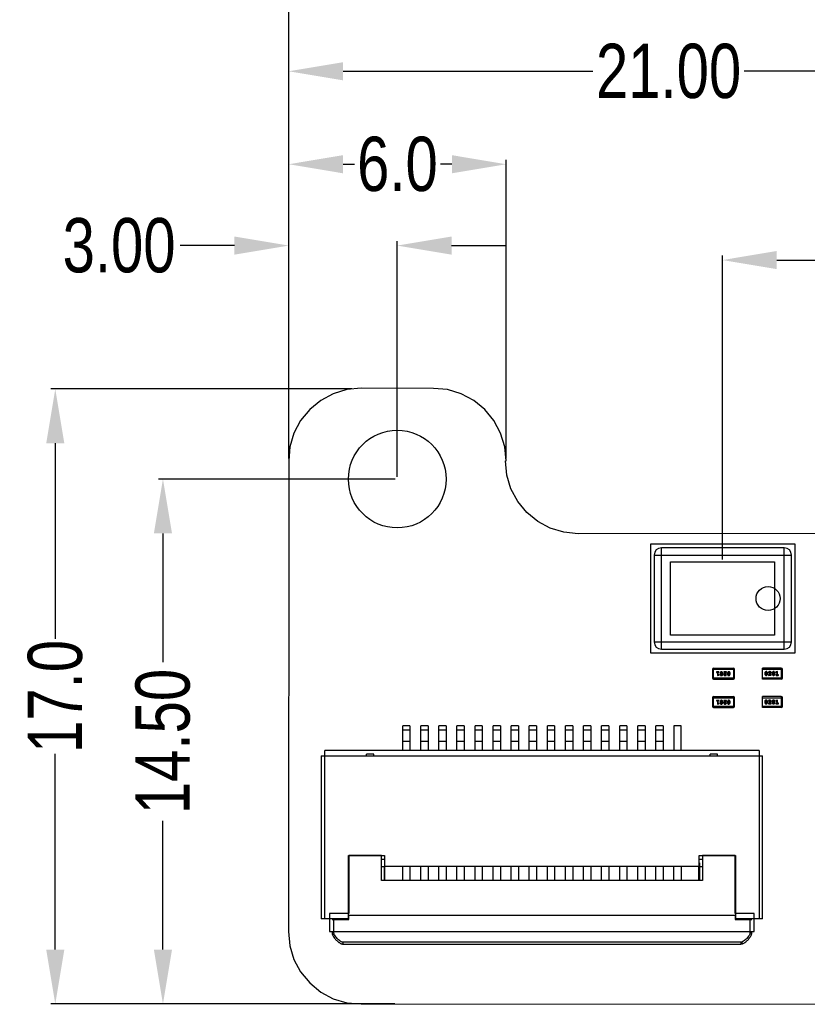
# Model space of a CAD drawing. Header units: inches. Extents: x -18 to 94, y -6 to 41.
# Tile 1 of 21: x -18 to 3, y -6 to 21. Entities that reach past the tile are written whole.
import ezdxf

# ---------------------------------------------------------------- set-up
doc = ezdxf.new("R2010")
doc.units = ezdxf.units.IN
doc.header["$LTSCALE"] = 1.21
doc.header["$MEASUREMENT"] = 0
doc.header["$PDMODE"] = 3
doc.header["$PDSIZE"] = 0.3125
doc.layers.get('0').update_dxf_attribs({"linetype": 'CONTINUOUS'})
doc.layers.get('Defpoints').update_dxf_attribs({"linetype": 'CONTINUOUS'})
doc.layers.add('DIM', color=3, linetype='CONTINUOUS')
doc.styles.get("Standard").update_dxf_attribs({"font": 'txt', "width": 0.8})
doc.dimstyles.get("Standard").update_dxf_attribs({"dimtxt": 0.15625, "dimasz": 0.1875, "dimexe": 0.125, "dimexo": 0.0625, "dimgap": 0.09, "dimtad": 0, "dimtih": 1, "dimtoh": 1, "dimzin": 4, "dimdsep": 46, "dimtxsty": 'STANDARD', "dimblk": '_FILLED', "dimblk1": '_FILLED', "dimblk2": '_FILLED', "dimcen": 0.09, "dimazin": 1, "dimtp": 0.01, "dimtm": 0.01, "dimtfac": 1, "dimtofl": 0, "dimtmove": 0, "dimatfit": 3, "dimldrblk": '_FILLED', "dimfxl": 1, "dimtolj": 1, "dimtzin": 4, "dimarcsym": 0})

# ---------------------------------------------------------------- blocks, each defined once
blk = doc.blocks.new('_FILLED')
at = {"color": 0, "linetype": 'ByBlock'}
blk.add_solid([(0, 0), (-1, 0.167), (-1, -0.167)], dxfattribs=at)
blk = doc.blocks.new('*D1')
at = {"layer": 'Defpoints', "color": 0}
for p in [(-7.98, 8.026), (-14.458, -6.474), (-7.981, -6.474)]:
    blk.add_point(p, dxfattribs=at)
at = {"layer": 'DIM', "color": 0, "lineweight": -2}
for p, q in [((-8.042, 8.026), (-14.583, 8.026)), ((-14.458, 6.526), (-14.458, 2.966)), ((-14.458, -4.974), (-14.458, -1.414)), ((-8.044, -6.474), (-14.583, -6.474))]:
    blk.add_line(p, q, dxfattribs=at)
at = {"layer": 'DIM', "color": 0, "lineweight": -2, "xscale": 1.5, "yscale": 1.5, "zscale": 1.5}
for p, rotation in [((-14.458, 8.026), 90), ((-14.458, -6.474), 270)]:
    blk.add_blockref('_FILLED', p, dxfattribs=dict(at, rotation=rotation))
at = {"layer": 'DIM', "color": 0, "insert": (-14.458, 0.776), "char_height": 1.5, "attachment_point": 5, "rotation": 90}
blk.add_mtext('\\A1;14.50', dxfattribs=at)
blk = doc.blocks.new('*D2')
at = {"layer": 'Defpoints', "color": 0}
for p in [(-9.176, 10.516), (-17.434, -6.474), (-8.98, -6.474)]:
    blk.add_point(p, dxfattribs=at)
at = {"layer": 'DIM', "color": 0, "lineweight": -2}
for p, q in [((-9.238, 10.516), (-17.559, 10.516)), ((-17.434, 9.016), (-17.434, 3.611)), ((-17.434, -4.974), (-17.434, 0.431)), ((-9.042, -6.474), (-17.559, -6.474))]:
    blk.add_line(p, q, dxfattribs=at)
at = {"layer": 'DIM', "color": 0, "lineweight": -2, "xscale": 1.5, "yscale": 1.5, "zscale": 1.5}
for p, rotation in [((-17.434, 10.516), 90), ((-17.434, -6.474), 270)]:
    blk.add_blockref('_FILLED', p, dxfattribs=dict(at, rotation=rotation))
at = {"layer": 'DIM', "color": 0, "insert": (-17.434, 2.021), "char_height": 1.5, "attachment_point": 5, "rotation": 90}
blk.add_mtext('\\A1;17.0', dxfattribs=at)
blk = doc.blocks.new('*D3')
at = {"layer": 'Defpoints', "color": 0}
for p in [(-10.98, 14.475), (-10.98, 8.526), (-7.98, 8.026)]:
    blk.add_point(p, dxfattribs=at)
at = {"layer": 'DIM', "color": 0, "lineweight": -2}
for p, q in [((-12.48, 14.475), (-13.98, 14.475)), ((-10.98, 8.589), (-10.98, 14.6)), ((-7.98, 8.089), (-7.98, 14.6)), ((-6.48, 14.475), (-4.98, 14.475))]:
    blk.add_line(p, q, dxfattribs=at)
at = {"layer": 'DIM', "color": 0, "lineweight": -2, "xscale": 1.5, "yscale": 1.5, "zscale": 1.5}
blk.add_blockref('_FILLED', (-10.98, 14.475), dxfattribs=at)
at = {"layer": 'DIM', "color": 0, "lineweight": -2, "xscale": 1.5, "yscale": 1.5, "zscale": 1.5, "rotation": 180}
blk.add_blockref('_FILLED', (-7.98, 14.475), dxfattribs=at)
at = {"layer": 'DIM', "color": 0, "insert": (-15.67, 14.475), "char_height": 1.5, "attachment_point": 5}
blk.add_mtext('\\A1;3.00', dxfattribs=at)
blk = doc.blocks.new('*D4')
at = {"layer": 'Defpoints', "color": 0}
for p in [(-10.98, 16.722), (-10.98, 8.526), (-4.97, 8.526)]:
    blk.add_point(p, dxfattribs=at)
at = {"layer": 'DIM', "color": 0, "lineweight": -2}
for p, q in [((-10.98, 8.589), (-10.98, 16.847)), ((-9.48, 16.722), (-9.165, 16.722)), ((-6.47, 16.722), (-6.785, 16.722)), ((-4.97, 8.589), (-4.97, 16.847))]:
    blk.add_line(p, q, dxfattribs=at)
at = {"layer": 'DIM', "color": 0, "lineweight": -2, "xscale": 1.5, "yscale": 1.5, "zscale": 1.5, "rotation": 180}
blk.add_blockref('_FILLED', (-10.98, 16.722), dxfattribs=at)
at = {"layer": 'DIM', "color": 0, "lineweight": -2, "xscale": 1.5, "yscale": 1.5, "zscale": 1.5}
blk.add_blockref('_FILLED', (-4.97, 16.722), dxfattribs=at)
at = {"layer": 'DIM', "color": 0, "insert": (-7.975, 16.722), "char_height": 1.5, "attachment_point": 5}
blk.add_mtext('\\A1;6.0', dxfattribs=at)
blk = doc.blocks.new('*D5')
at = {"layer": 'Defpoints', "color": 0}
for p in [(-10.98, 19.29), (-10.98, 8.526), (10.02, 8.326)]:
    blk.add_point(p, dxfattribs=at)
at = {"layer": 'DIM', "color": 0, "lineweight": -2}
for p, q in [((-10.98, 8.589), (-10.98, 19.415)), ((10.02, 8.389), (10.02, 19.415)), ((-9.48, 19.29), (-2.57, 19.29)), ((8.52, 19.29), (1.61, 19.29))]:
    blk.add_line(p, q, dxfattribs=at)
at = {"layer": 'DIM', "color": 0, "lineweight": -2, "xscale": 1.5, "yscale": 1.5, "zscale": 1.5, "rotation": 180}
blk.add_blockref('_FILLED', (-10.98, 19.29), dxfattribs=at)
at = {"layer": 'DIM', "color": 0, "lineweight": -2, "xscale": 1.5, "yscale": 1.5, "zscale": 1.5}
blk.add_blockref('_FILLED', (10.02, 19.29), dxfattribs=at)
at = {"layer": 'DIM', "color": 0, "insert": (-0.48, 19.29), "char_height": 1.5, "attachment_point": 5}
blk.add_mtext('\\A1;21.00', dxfattribs=at)
blk = doc.blocks.new('*D7')
at = {"layer": 'Defpoints', "color": 0}
for p in [(10.02, 14.075), (10.02, 8.326), (1.01, 5.741)]:
    blk.add_point(p, dxfattribs=at)
at = {"layer": 'DIM', "color": 0, "lineweight": -2}
for p, q in [((1.01, 5.803), (1.01, 14.2)), ((10.02, 8.389), (10.02, 14.2)), ((2.51, 14.075), (3.925, 14.075)), ((8.52, 14.075), (7.105, 14.075))]:
    blk.add_line(p, q, dxfattribs=at)
at = {"layer": 'DIM', "color": 0, "lineweight": -2, "xscale": 1.5, "yscale": 1.5, "zscale": 1.5, "rotation": 180}
blk.add_blockref('_FILLED', (1.01, 14.075), dxfattribs=at)
at = {"layer": 'DIM', "color": 0, "lineweight": -2, "xscale": 1.5, "yscale": 1.5, "zscale": 1.5}
blk.add_blockref('_FILLED', (10.02, 14.075), dxfattribs=at)
at = {"layer": 'DIM', "color": 0, "insert": (5.515, 14.075), "char_height": 1.5, "attachment_point": 5}
blk.add_mtext('\\A1;9.01', dxfattribs=at)
blk = doc.blocks.new('*D13')
at = {"layer": 'Defpoints', "color": 0}
for p in [(83.03, 22.624), (-10.98, 8.526), (83.03, 8.456)]:
    blk.add_point(p, dxfattribs=at)
at = {"layer": 'DIM', "color": 0, "lineweight": -2}
for p, q in [((-10.98, 8.589), (-10.98, 22.749)), ((-9.48, 22.624), (34.235, 22.624)), ((81.53, 22.624), (37.815, 22.624)), ((83.03, 8.519), (83.03, 22.749))]:
    blk.add_line(p, q, dxfattribs=at)
at = {"layer": 'DIM', "color": 0, "lineweight": -2, "xscale": 1.5, "yscale": 1.5, "zscale": 1.5, "rotation": 180}
blk.add_blockref('_FILLED', (-10.98, 22.624), dxfattribs=at)
at = {"layer": 'DIM', "color": 0, "lineweight": -2, "xscale": 1.5, "yscale": 1.5, "zscale": 1.5}
blk.add_blockref('_FILLED', (83.03, 22.624), dxfattribs=at)
at = {"layer": 'DIM', "color": 0, "insert": (36.025, 22.624), "char_height": 1.5, "attachment_point": 5}
blk.add_mtext('\\A1;94.0', dxfattribs=at)

msp = doc.modelspace()

# ---------------------------------------------------------------- linework, layer by layer
at = {"color": 7, "linetype": 'Continuous'}
for p, q in [((-9.749, 10.383), (-10.096, 10.197)), ((-9.372, 10.497), (-9.749, 10.383)), ((-8.98, 10.536), (-9.372, 10.497)), ((-6.98, 10.526), (-8.98, 10.536)), ((-6.588, 10.497), (-6.98, 10.526)), ((-6.211, 10.383), (-6.588, 10.497)), ((-5.863, 10.197), (-6.211, 10.383)), ((-10.096, 10.197), (-10.401, 9.947)), ((-5.559, 9.947), (-5.863, 10.197)), ((-10.401, 9.947), (-10.651, 9.643)), ((-5.309, 9.643), (-5.559, 9.947)), ((-10.651, 9.643), (-10.837, 9.295)), ((-5.123, 9.295), (-5.309, 9.643)), ((-10.837, 9.295), (-10.951, 8.918)), ((-5.009, 8.918), (-5.123, 9.295)), ((-10.951, 8.918), (-10.98, 8.526)), ((-4.97, 8.526), (-5.009, 8.918)), ((-10.98, 8.526), (-10.99, -4.474)), ((-4.951, 8.134), (-4.99, 8.526)), ((-4.99, 8.526), (-4.97, 8.526)), ((-4.837, 7.757), (-4.951, 8.134)), ((-4.651, 7.409), (-4.837, 7.757)), ((-4.401, 7.105), (-4.651, 7.409)), ((-4.096, 6.855), (-4.401, 7.105)), ((-3.749, 6.669), (-4.096, 6.855)), ((-3.372, 6.555), (-3.749, 6.669)), ((-2.98, 6.516), (-3.372, 6.555)), ((5.55, 6.519), (-2.98, 6.516)), ((-0.98, 6.226), (-0.98, 3.226)), ((3.02, 6.226), (-0.98, 6.226)), ((-0.68, 3.326), (-0.68, 6.126)), ((2.72, 6.126), (-0.68, 6.126)), ((2.72, 3.326), (2.72, 6.126)), ((3.02, 3.226), (3.02, 6.226)), ((-0.88, 5.926), (-0.88, 3.526)), ((-0.88, 5.926), (2.92, 5.926)), ((-0.43, 3.711), (-0.43, 5.741)), ((-0.43, 5.741), (2.45, 5.741)), ((2.45, 5.741), (2.45, 3.711)), ((2.92, 3.526), (2.92, 5.926)), ((2.45, 3.711), (-0.43, 3.711)), ((-0.88, 3.526), (2.92, 3.526)), ((-0.68, 3.326), (2.72, 3.326)), ((-0.98, 3.226), (3.02, 3.226)), ((0.736, 2.773), (0.736, 2.53)), ((0.736, 2.773), (1.345, 2.773)), ((0.766, 2.499), (0.766, 2.804)), ((0.766, 2.804), (1.315, 2.804)), ((1.315, 2.804), (1.315, 2.499)), ((1.345, 2.53), (1.345, 2.773)), ((2.118, 2.499), (2.118, 2.804)), ((2.636, 2.804), (2.118, 2.804)), ((2.118, 2.774), (2.666, 2.774)), ((2.636, 2.804), (2.636, 2.499)), ((2.666, 2.53), (2.666, 2.774)), ((1.345, 2.53), (0.736, 2.53)), ((0.766, 2.499), (1.315, 2.499)), ((0.904, 2.7), (0.852, 2.7)), ((0.852, 2.683), (0.869, 2.683)), ((0.869, 2.683), (0.869, 2.595)), ((0.869, 2.595), (0.906, 2.605)), ((0.886, 2.618), (0.886, 2.683)), ((0.886, 2.683), (0.904, 2.683)), ((0.906, 2.623), (0.886, 2.618)), ((0.943, 2.657), (0.943, 2.639)), ((0.968, 2.679), (0.96, 2.657)), ((0.96, 2.657), (0.96, 2.64)), ((0.96, 2.64), (0.968, 2.617)), ((0.98, 2.685), (0.968, 2.679)), ((0.968, 2.617), (0.98, 2.612)), ((0.992, 2.679), (0.98, 2.685)), ((0.98, 2.612), (0.992, 2.618)), ((1, 2.657), (0.992, 2.679)), ((0.992, 2.618), (1, 2.64)), ((1, 2.64), (1, 2.657)), ((1.017, 2.639), (1.017, 2.657)), ((1.124, 2.7), (1.047, 2.696)), ((1.058, 2.681), (1.097, 2.683)), ((1.097, 2.683), (1.064, 2.656)), ((1.064, 2.627), (1.069, 2.635)), ((1.069, 2.636), (1.124, 2.681)), ((1.124, 2.681), (1.124, 2.7)), ((1.147, 2.657), (1.147, 2.639)), ((1.172, 2.679), (1.165, 2.657)), ((1.165, 2.657), (1.165, 2.64)), ((1.165, 2.64), (1.172, 2.617)), ((1.184, 2.685), (1.172, 2.679)), ((1.172, 2.617), (1.184, 2.612)), ((1.196, 2.679), (1.184, 2.685)), ((1.184, 2.612), (1.197, 2.618)), ((1.185, 2.595), (1.202, 2.599)), ((1.204, 2.657), (1.196, 2.679)), ((1.197, 2.618), (1.204, 2.64)), ((1.204, 2.64), (1.204, 2.657)), ((1.221, 2.639), (1.221, 2.657)), ((2.666, 2.53), (2.118, 2.53)), ((2.636, 2.499), (2.118, 2.499)), ((2.18, 2.664), (2.18, 2.646)), ((2.205, 2.685), (2.198, 2.663)), ((2.198, 2.663), (2.198, 2.646)), ((2.198, 2.646), (2.205, 2.624)), ((2.217, 2.708), (2.2, 2.704)), ((2.217, 2.691), (2.205, 2.685)), ((2.205, 2.624), (2.218, 2.619)), ((2.23, 2.686), (2.217, 2.691)), ((2.218, 2.619), (2.23, 2.625)), ((2.237, 2.663), (2.23, 2.686)), ((2.23, 2.625), (2.237, 2.646)), ((2.237, 2.646), (2.237, 2.663)), ((2.254, 2.646), (2.254, 2.664)), ((2.333, 2.667), (2.278, 2.622)), ((2.278, 2.622), (2.278, 2.603)), ((2.278, 2.603), (2.355, 2.607)), ((2.305, 2.62), (2.338, 2.647)), ((2.344, 2.622), (2.305, 2.62)), ((2.338, 2.677), (2.333, 2.668)), ((2.385, 2.664), (2.385, 2.646)), ((2.41, 2.685), (2.402, 2.663)), ((2.402, 2.663), (2.402, 2.646)), ((2.402, 2.646), (2.41, 2.624)), ((2.422, 2.691), (2.41, 2.685)), ((2.41, 2.624), (2.422, 2.619)), ((2.434, 2.686), (2.422, 2.691)), ((2.422, 2.619), (2.434, 2.625)), ((2.442, 2.663), (2.434, 2.686)), ((2.434, 2.625), (2.442, 2.646)), ((2.442, 2.646), (2.442, 2.663)), ((2.459, 2.646), (2.459, 2.664)), ((2.533, 2.708), (2.496, 2.698)), ((2.496, 2.68), (2.516, 2.685)), ((2.516, 2.62), (2.498, 2.62)), ((2.498, 2.603), (2.55, 2.603)), ((2.516, 2.685), (2.516, 2.62)), ((2.533, 2.62), (2.533, 2.708)), ((2.55, 2.62), (2.533, 2.62)), ((0.736, 1.986), (0.736, 1.742)), ((0.736, 1.986), (1.345, 1.986)), ((0.766, 1.712), (0.766, 2.017)), ((0.766, 2.017), (1.315, 2.017)), ((0.904, 1.913), (0.852, 1.913)), ((1.124, 1.913), (1.047, 1.909)), ((1.124, 1.894), (1.124, 1.913)), ((1.315, 2.017), (1.315, 1.712)), ((1.345, 1.742), (1.345, 1.986)), ((2.118, 1.712), (2.118, 2.017)), ((2.636, 2.017), (2.118, 2.017)), ((2.118, 1.986), (2.666, 1.986)), ((2.217, 1.921), (2.2, 1.917)), ((2.533, 1.921), (2.496, 1.911)), ((2.533, 1.833), (2.533, 1.921)), ((2.636, 2.017), (2.636, 1.712)), ((2.666, 1.742), (2.666, 1.986)), ((1.345, 1.742), (0.736, 1.742)), ((0.766, 1.712), (1.315, 1.712)), ((0.852, 1.896), (0.869, 1.896)), ((0.869, 1.896), (0.869, 1.807)), ((0.869, 1.807), (0.906, 1.817)), ((0.886, 1.831), (0.886, 1.896)), ((0.886, 1.896), (0.904, 1.896)), ((0.906, 1.836), (0.886, 1.831)), ((0.943, 1.87), (0.943, 1.852)), ((0.968, 1.891), (0.96, 1.87)), ((0.96, 1.87), (0.96, 1.852)), ((0.96, 1.852), (0.968, 1.83)), ((0.98, 1.897), (0.968, 1.891)), ((0.968, 1.83), (0.98, 1.825)), ((0.992, 1.892), (0.98, 1.897)), ((0.98, 1.825), (0.992, 1.831)), ((1, 1.87), (0.992, 1.892)), ((0.992, 1.831), (1, 1.852)), ((1, 1.852), (1, 1.87)), ((1.017, 1.852), (1.017, 1.87)), ((1.058, 1.894), (1.097, 1.896)), ((1.097, 1.896), (1.064, 1.869)), ((1.064, 1.839), (1.069, 1.848)), ((1.069, 1.849), (1.124, 1.894)), ((1.147, 1.87), (1.147, 1.852)), ((1.172, 1.891), (1.165, 1.87)), ((1.165, 1.87), (1.165, 1.852)), ((1.165, 1.852), (1.172, 1.83)), ((1.184, 1.897), (1.172, 1.891)), ((1.172, 1.83), (1.184, 1.825)), ((1.196, 1.892), (1.184, 1.897)), ((1.184, 1.825), (1.197, 1.831)), ((1.185, 1.807), (1.202, 1.812)), ((1.204, 1.87), (1.196, 1.892)), ((1.197, 1.831), (1.204, 1.852)), ((1.204, 1.852), (1.204, 1.87)), ((1.221, 1.852), (1.221, 1.87)), ((2.666, 1.742), (2.118, 1.742)), ((2.636, 1.712), (2.118, 1.712)), ((2.18, 1.876), (2.18, 1.859)), ((2.205, 1.898), (2.198, 1.876)), ((2.198, 1.876), (2.198, 1.859)), ((2.198, 1.859), (2.205, 1.837)), ((2.217, 1.904), (2.205, 1.898)), ((2.205, 1.837), (2.218, 1.831)), ((2.23, 1.898), (2.217, 1.904)), ((2.218, 1.831), (2.23, 1.837)), ((2.237, 1.876), (2.23, 1.898)), ((2.23, 1.837), (2.237, 1.859)), ((2.237, 1.859), (2.237, 1.876)), ((2.254, 1.859), (2.254, 1.876)), ((2.333, 1.879), (2.278, 1.834)), ((2.278, 1.834), (2.278, 1.816)), ((2.278, 1.816), (2.355, 1.82)), ((2.305, 1.833), (2.338, 1.86)), ((2.344, 1.834), (2.305, 1.833)), ((2.338, 1.889), (2.333, 1.881)), ((2.385, 1.876), (2.385, 1.859)), ((2.41, 1.898), (2.402, 1.876)), ((2.402, 1.876), (2.402, 1.859)), ((2.402, 1.859), (2.41, 1.837)), ((2.422, 1.904), (2.41, 1.898)), ((2.41, 1.837), (2.422, 1.831)), ((2.434, 1.898), (2.422, 1.904)), ((2.422, 1.831), (2.434, 1.837)), ((2.442, 1.876), (2.434, 1.898)), ((2.434, 1.837), (2.442, 1.859)), ((2.442, 1.859), (2.442, 1.876)), ((2.459, 1.859), (2.459, 1.876)), ((2.496, 1.892), (2.516, 1.898)), ((2.516, 1.833), (2.498, 1.833)), ((2.498, 1.816), (2.55, 1.816)), ((2.516, 1.898), (2.516, 1.833)), ((2.55, 1.833), (2.533, 1.833)), ((-7.83, 0.526), (-7.83, 1.212)), ((-7.63, 1.212), (-7.83, 1.212)), ((-7.83, 1.097), (-7.63, 1.097)), ((-7.63, 1.212), (-7.63, 0.526)), ((-7.33, 0.526), (-7.33, 1.212)), ((-7.13, 1.212), (-7.33, 1.212)), ((-7.33, 1.097), (-7.13, 1.097)), ((-7.13, 1.212), (-7.13, 0.526)), ((-6.83, 0.526), (-6.83, 1.212)), ((-6.63, 1.212), (-6.83, 1.212)), ((-6.83, 1.097), (-6.63, 1.097)), ((-6.63, 1.212), (-6.63, 0.526)), ((-6.33, 0.526), (-6.33, 1.212)), ((-6.13, 1.212), (-6.33, 1.212)), ((-6.33, 1.097), (-6.13, 1.097)), ((-6.13, 1.212), (-6.13, 0.526)), ((-5.83, 0.526), (-5.83, 1.212)), ((-5.63, 1.212), (-5.83, 1.212)), ((-5.83, 1.097), (-5.63, 1.097)), ((-5.63, 1.212), (-5.63, 0.526)), ((-5.33, 0.526), (-5.33, 1.212)), ((-5.13, 1.212), (-5.33, 1.212)), ((-5.33, 1.097), (-5.13, 1.097)), ((-5.13, 1.212), (-5.13, 0.526)), ((-4.83, 0.526), (-4.83, 1.212)), ((-4.63, 1.212), (-4.83, 1.212)), ((-4.83, 1.097), (-4.63, 1.097)), ((-4.63, 1.212), (-4.63, 0.526)), ((-4.33, 0.526), (-4.33, 1.212)), ((-4.13, 1.212), (-4.33, 1.212)), ((-4.33, 1.097), (-4.13, 1.097)), ((-4.13, 1.212), (-4.13, 0.526)), ((-3.83, 0.526), (-3.83, 1.212)), ((-3.63, 1.212), (-3.83, 1.212)), ((-3.83, 1.097), (-3.63, 1.097)), ((-3.63, 1.212), (-3.63, 0.526)), ((-3.33, 0.526), (-3.33, 1.212)), ((-3.13, 1.212), (-3.33, 1.212)), ((-3.33, 1.097), (-3.13, 1.097)), ((-3.13, 1.212), (-3.13, 0.526)), ((-2.83, 0.526), (-2.83, 1.212)), ((-2.63, 1.212), (-2.83, 1.212)), ((-2.83, 1.097), (-2.63, 1.097)), ((-2.63, 1.212), (-2.63, 0.526)), ((-2.33, 0.526), (-2.33, 1.212)), ((-2.13, 1.212), (-2.33, 1.212)), ((-2.33, 1.097), (-2.13, 1.097)), ((-2.13, 1.212), (-2.13, 0.526)), ((-1.83, 0.526), (-1.83, 1.212)), ((-1.63, 1.212), (-1.83, 1.212)), ((-1.83, 1.097), (-1.63, 1.097)), ((-1.63, 1.212), (-1.63, 0.526)), ((-1.33, 0.526), (-1.33, 1.212)), ((-1.13, 1.212), (-1.33, 1.212)), ((-1.33, 1.097), (-1.13, 1.097)), ((-1.13, 1.212), (-1.13, 0.526)), ((-0.83, 0.526), (-0.83, 1.212)), ((-0.63, 1.212), (-0.83, 1.212)), ((-0.83, 1.097), (-0.63, 1.097)), ((-0.63, 1.212), (-0.63, 0.526)), ((-0.33, 1.212), (-0.33, 0.526)), ((-0.13, 1.212), (-0.33, 1.212)), ((-0.13, 0.526), (-0.13, 1.212)), ((-7.63, 0.78), (-7.83, 0.78)), ((-7.13, 0.78), (-7.33, 0.78)), ((-6.63, 0.78), (-6.83, 0.78)), ((-6.13, 0.78), (-6.33, 0.78)), ((-5.63, 0.78), (-5.83, 0.78)), ((-5.13, 0.78), (-5.33, 0.78)), ((-4.63, 0.78), (-4.83, 0.78)), ((-4.13, 0.78), (-4.33, 0.78)), ((-3.63, 0.78), (-3.83, 0.78)), ((-3.13, 0.78), (-3.33, 0.78)), ((-2.63, 0.78), (-2.83, 0.78)), ((-2.13, 0.78), (-2.33, 0.78)), ((-1.63, 0.78), (-1.83, 0.78)), ((-1.13, 0.78), (-1.33, 0.78)), ((-0.63, 0.78), (-0.83, 0.78)), ((-10.08, 0.38), (-10.08, -4.12)), ((-10.08, 0.38), (2.12, 0.38)), ((-9.98, -4.12), (-9.98, 0.526)), ((2.02, 0.526), (-9.98, 0.526)), ((-8.83, 0.38), (-8.83, 0.43)), ((-8.63, 0.43), (-8.83, 0.43)), ((-8.63, 0.38), (-8.63, 0.43)), ((0.67, 0.38), (0.67, 0.43)), ((0.87, 0.43), (0.67, 0.43)), ((0.87, 0.38), (0.87, 0.43)), ((2.02, 0.526), (2.02, -4.12)), ((2.12, -4.12), (2.12, 0.38)), ((-9.33, -4.12), (-9.33, -2.37)), ((-9.33, -2.37), (-8.33, -2.37)), ((-9.319, -2.374), (-9.319, -3.974)), ((-8.414, -2.374), (-9.319, -2.374)), ((-8.414, -3.065), (-8.414, -2.374)), ((-8.33, -2.37), (-8.33, -2.67)), ((0.37, -2.67), (0.37, -2.37)), ((0.37, -2.37), (1.37, -2.37)), ((0.454, -2.374), (0.454, -3.065)), ((1.36, -2.374), (0.454, -2.374)), ((1.36, -3.974), (1.36, -2.374)), ((1.37, -2.37), (1.37, -4.12)), ((-8.34, -2.48), (-8.414, -2.48)), ((-8.414, -2.68), (-8.34, -2.68)), ((-8.34, -2.67), (-8.34, -3.065)), ((-8.33, -2.67), (0.37, -2.67)), ((-8.321, -3.065), (-8.321, -2.68)), ((-7.83, -3.065), (-7.83, -2.67)), ((-7.63, -2.67), (-7.63, -3.065)), ((-7.33, -3.065), (-7.33, -2.67)), ((-7.13, -2.67), (-7.13, -3.065)), ((-6.83, -3.065), (-6.83, -2.67)), ((-6.63, -2.68), (-6.63, -3.065)), ((-6.33, -3.065), (-6.33, -2.68)), ((-6.13, -2.68), (-6.13, -3.065)), ((-5.83, -3.065), (-5.83, -2.68)), ((-5.63, -2.68), (-5.63, -3.065)), ((-5.33, -3.065), (-5.33, -2.68)), ((-5.13, -2.68), (-5.13, -3.065)), ((-4.83, -3.065), (-4.83, -2.68)), ((-4.63, -2.68), (-4.63, -3.065)), ((-4.33, -3.065), (-4.33, -2.68)), ((-4.13, -2.68), (-4.13, -3.065)), ((-3.83, -3.065), (-3.83, -2.68)), ((-3.63, -2.68), (-3.63, -3.065)), ((-3.33, -3.065), (-3.33, -2.68)), ((-3.13, -2.68), (-3.13, -3.065)), ((-2.83, -3.065), (-2.83, -2.68)), ((-2.63, -2.68), (-2.63, -3.065)), ((-2.33, -3.065), (-2.33, -2.68)), ((-2.13, -2.68), (-2.13, -3.065)), ((-1.83, -3.065), (-1.83, -2.68)), ((-1.63, -2.68), (-1.63, -3.065)), ((-1.33, -3.065), (-1.33, -2.68)), ((-1.13, -2.68), (-1.13, -3.065)), ((-0.83, -3.065), (-0.83, -2.68)), ((-0.63, -2.68), (-0.63, -3.065)), ((-0.33, -3.065), (-0.33, -2.68)), ((-0.13, -2.68), (-0.13, -3.065)), ((0.361, -3.065), (0.361, -2.68)), ((0.38, -2.481), (0.38, -2.48)), ((0.454, -2.48), (0.38, -2.48)), ((0.38, -3.065), (0.38, -2.58)), ((0.38, -2.68), (0.454, -2.68)), ((0.454, -3.065), (-8.414, -3.065)), ((-9.849, -3.974), (-9.849, -4.474)), ((-9.319, -3.974), (-9.849, -3.974)), ((-9.32, -4.14), (-9.32, -4.02)), ((-9.32, -4.02), (1.36, -4.02)), ((1.889, -3.974), (1.36, -3.974)), ((1.36, -4.02), (1.36, -4.14)), ((1.889, -4.474), (1.889, -3.974)), ((-9.33, -4.12), (-10.08, -4.12)), ((-9.78, -4.14), (-9.32, -4.14)), ((-9.73, -4.52), (-9.73, -4.14)), ((1.36, -4.14), (1.82, -4.14)), ((2.12, -4.12), (1.37, -4.12)), ((1.77, -4.14), (1.77, -4.52)), ((-10.99, -4.474), (-10.951, -4.866)), ((-9.849, -4.474), (1.889, -4.474)), ((-9.78, -4.474), (-9.78, -4.52)), ((-9.73, -4.52), (-9.78, -4.52)), ((-9.78, -4.52), (-9.776, -4.546)), ((-9.776, -4.546), (-9.771, -4.56)), ((-9.725, -4.543), (-9.771, -4.56)), ((-9.771, -4.56), (-9.741, -4.618)), ((-9.725, -4.543), (-9.73, -4.52)), ((1.82, -4.52), (1.77, -4.52)), ((1.82, -4.52), (1.82, -4.474)), ((-10.951, -4.866), (-10.837, -5.243)), ((-9.48, -4.82), (-9.48, -4.77)), ((1.52, -4.77), (-9.48, -4.77)), ((-9.48, -4.82), (1.52, -4.82)), ((1.543, -4.765), (1.52, -4.77)), ((1.52, -4.77), (1.52, -4.82)), ((1.52, -4.82), (1.56, -4.812)), ((1.543, -4.765), (1.56, -4.812)), ((1.56, -4.812), (1.619, -4.781)), ((-10.837, -5.243), (-10.651, -5.591)), ((-10.651, -5.591), (-10.401, -5.895)), ((-10.401, -5.895), (-10.096, -6.145)), ((-10.096, -6.145), (-9.749, -6.331)), ((-9.749, -6.331), (-9.372, -6.445)), ((-9.372, -6.445), (-8.98, -6.474)), ((-8.98, -6.474), (81.02, -6.484))]:
    msp.add_line(p, q, dxfattribs=at)
for centre, radius in [((-7.98, 8.026), 1.35), ((2.27, 4.726), 0.332)]:
    msp.add_circle(centre, radius, dxfattribs=at)
for centre, radius, start, end in [((-0.68, 5.926), 0.2, 90, 180), ((2.72, 5.926), 0.2, 0, 90), ((-0.68, 3.526), 0.2, 180, 270), ((2.72, 3.526), 0.2, 270, 0), ((0.766, 2.773), 0.0305, 90, 180), ((1.315, 2.773), 0.0305, 0, 90), ((2.636, 2.774), 0.0305, 0, 90), ((0.766, 2.53), 0.0305, 180, 270), ((1.315, 2.53), 0.0305, 270, 0), ((2.636, 2.53), 0.0305, 270, 0), ((0.766, 1.986), 0.0305, 90, 180), ((1.315, 1.986), 0.0305, 0, 90), ((2.636, 1.986), 0.0305, 0, 90), ((0.766, 1.742), 0.0305, 180, 270), ((1.315, 1.742), 0.0305, 270, 0), ((2.636, 1.742), 0.0305, 270, 0), ((1.33, -4.319), 0.492, 322.2632, 324.8862), ((-9.279, -4.33), 0.492, 232.2632, 234.8862)]:
    msp.add_arc(centre, radius, start, end, dxfattribs=at)
for points, knots in [([(0.852, 2.7), (0.849, 2.7), (0.844, 2.7), (0.841, 2.694), (0.841, 2.692)], [0, 0, 0, 0, 0.493875, 1, 1, 1, 1]), ([(0.841, 2.692), (0.841, 2.689), (0.843, 2.683), (0.849, 2.683), (0.852, 2.683)], [0, 0, 0, 0, 0.496425, 1, 1, 1, 1]), ([(0.915, 2.692), (0.915, 2.694), (0.912, 2.7), (0.906, 2.7), (0.904, 2.7)], [0, 0, 0, 0, 0.496248, 1, 1, 1, 1]), ([(0.904, 2.683), (0.906, 2.683), (0.912, 2.684), (0.915, 2.689), (0.915, 2.692)], [0, 0, 0, 0, 0.49412, 1, 1, 1, 1]), ([(0.915, 2.614), (0.915, 2.616), (0.913, 2.621), (0.908, 2.623), (0.906, 2.623)], [0, 0, 0, 0, 0.504548, 1, 1, 1, 1]), ([(0.906, 2.605), (0.908, 2.605), (0.913, 2.606), (0.915, 2.612), (0.915, 2.614)], [0, 0, 0, 0, 0.50357, 1, 1, 1, 1]), ([(0.98, 2.702), (0.975, 2.702), (0.963, 2.7), (0.948, 2.684), (0.943, 2.668), (0.943, 2.657)], [0, 0, 0, 0, 0.250783, 0.501206, 1, 1, 1, 1]), ([(0.943, 2.639), (0.943, 2.629), (0.949, 2.613), (0.964, 2.597), (0.975, 2.595), (0.98, 2.595)], [0, 0, 0, 0, 0.498442, 0.749037, 1, 1, 1, 1]), ([(1.017, 2.657), (1.017, 2.668), (1.011, 2.684), (0.996, 2.7), (0.985, 2.702), (0.98, 2.702)], [0, 0, 0, 0, 0.498498, 0.749061, 1, 1, 1, 1]), ([(0.98, 2.595), (0.985, 2.595), (0.996, 2.597), (1.012, 2.613), (1.017, 2.629), (1.017, 2.639)], [0, 0, 0, 0, 0.25074, 0.501214, 1, 1, 1, 1]), ([(1.047, 2.696), (1.047, 2.692), (1.045, 2.684), (1.055, 2.68), (1.058, 2.681)], [0, 0, 0, 0, 0.512827, 1, 1, 1, 1]), ([(1.047, 2.628), (1.047, 2.619), (1.056, 2.6), (1.075, 2.595), (1.083, 2.595)], [0, 0, 0, 0, 0.497416, 1, 1, 1, 1]), ([(1.084, 2.612), (1.079, 2.612), (1.07, 2.614), (1.064, 2.622), (1.064, 2.627)], [0, 0, 0, 0, 0.504377, 1, 1, 1, 1]), ([(1.083, 2.595), (1.092, 2.595), (1.109, 2.6), (1.12, 2.616), (1.121, 2.624)], [0, 0, 0, 0, 0.501632, 1, 1, 1, 1]), ([(1.101, 2.622), (1.099, 2.619), (1.095, 2.613), (1.087, 2.612), (1.084, 2.612)], [0, 0, 0, 0, 0.499158, 1, 1, 1, 1]), ([(1.112, 2.633), (1.109, 2.633), (1.104, 2.63), (1.102, 2.624), (1.101, 2.622)], [0, 0, 0, 0, 0.49364, 1, 1, 1, 1]), ([(1.121, 2.624), (1.121, 2.626), (1.121, 2.631), (1.116, 2.631), (1.114, 2.63)], [0, 0, 0, 0, 0.535693, 1, 1, 1, 1]), ([(1.184, 2.702), (1.179, 2.702), (1.168, 2.7), (1.152, 2.684), (1.148, 2.668), (1.147, 2.657)], [0, 0, 0, 0, 0.250783, 0.501206, 1, 1, 1, 1]), ([(1.147, 2.639), (1.147, 2.629), (1.153, 2.613), (1.168, 2.597), (1.179, 2.595), (1.185, 2.595)], [0, 0, 0, 0, 0.498442, 0.749037, 1, 1, 1, 1]), ([(1.221, 2.657), (1.221, 2.668), (1.216, 2.684), (1.201, 2.7), (1.19, 2.702), (1.184, 2.702)], [0, 0, 0, 0, 0.498498, 0.749061, 1, 1, 1, 1]), ([(2.18, 2.646), (2.18, 2.635), (2.186, 2.619), (2.201, 2.603), (2.212, 2.601), (2.218, 2.601)], [0, 0, 0, 0, 0.498498, 0.749061, 1, 1, 1, 1]), ([(2.254, 2.664), (2.254, 2.674), (2.249, 2.69), (2.234, 2.707), (2.223, 2.708), (2.217, 2.708)], [0, 0, 0, 0, 0.498442, 0.749037, 1, 1, 1, 1]), ([(2.218, 2.601), (2.223, 2.601), (2.234, 2.604), (2.249, 2.619), (2.254, 2.635), (2.254, 2.646)], [0, 0, 0, 0, 0.250783, 0.501206, 1, 1, 1, 1]), ([(2.318, 2.708), (2.31, 2.708), (2.293, 2.704), (2.281, 2.687), (2.281, 2.679)], [0, 0, 0, 0, 0.501632, 1, 1, 1, 1]), ([(2.281, 2.679), (2.281, 2.677), (2.281, 2.673), (2.286, 2.672), (2.288, 2.673)], [0, 0, 0, 0, 0.535693, 1, 1, 1, 1]), ([(2.29, 2.671), (2.293, 2.671), (2.298, 2.674), (2.3, 2.679), (2.301, 2.681)], [0, 0, 0, 0, 0.49364, 1, 1, 1, 1]), ([(2.301, 2.681), (2.303, 2.684), (2.307, 2.69), (2.315, 2.691), (2.318, 2.691)], [0, 0, 0, 0, 0.499158, 1, 1, 1, 1]), ([(2.355, 2.676), (2.355, 2.684), (2.346, 2.703), (2.327, 2.708), (2.318, 2.708)], [0, 0, 0, 0, 0.497416, 1, 1, 1, 1]), ([(2.318, 2.691), (2.323, 2.691), (2.332, 2.69), (2.338, 2.681), (2.338, 2.677)], [0, 0, 0, 0, 0.504377, 1, 1, 1, 1]), ([(2.355, 2.607), (2.355, 2.611), (2.357, 2.62), (2.347, 2.623), (2.344, 2.622)], [0, 0, 0, 0, 0.512827, 1, 1, 1, 1]), ([(2.422, 2.708), (2.416, 2.708), (2.405, 2.706), (2.39, 2.691), (2.385, 2.674), (2.385, 2.664)], [0, 0, 0, 0, 0.25074, 0.501214, 1, 1, 1, 1]), ([(2.385, 2.646), (2.385, 2.635), (2.39, 2.619), (2.405, 2.603), (2.417, 2.601), (2.422, 2.601)], [0, 0, 0, 0, 0.498498, 0.749061, 1, 1, 1, 1]), ([(2.459, 2.664), (2.459, 2.674), (2.453, 2.69), (2.438, 2.707), (2.427, 2.708), (2.422, 2.708)], [0, 0, 0, 0, 0.498442, 0.749037, 1, 1, 1, 1]), ([(2.422, 2.601), (2.427, 2.601), (2.438, 2.604), (2.454, 2.619), (2.459, 2.635), (2.459, 2.646)], [0, 0, 0, 0, 0.250783, 0.501206, 1, 1, 1, 1]), ([(2.496, 2.698), (2.494, 2.698), (2.489, 2.697), (2.487, 2.692), (2.487, 2.689)], [0, 0, 0, 0, 0.50357, 1, 1, 1, 1]), ([(2.487, 2.689), (2.487, 2.687), (2.489, 2.682), (2.494, 2.68), (2.496, 2.68)], [0, 0, 0, 0, 0.504548, 1, 1, 1, 1]), ([(2.498, 2.62), (2.496, 2.62), (2.49, 2.62), (2.487, 2.614), (2.487, 2.612)], [0, 0, 0, 0, 0.49412, 1, 1, 1, 1]), ([(2.487, 2.612), (2.487, 2.609), (2.49, 2.603), (2.496, 2.603), (2.498, 2.603)], [0, 0, 0, 0, 0.496248, 1, 1, 1, 1]), ([(2.561, 2.612), (2.561, 2.614), (2.558, 2.62), (2.553, 2.62), (2.55, 2.62)], [0, 0, 0, 0, 0.496425, 1, 1, 1, 1]), ([(2.55, 2.603), (2.553, 2.603), (2.558, 2.604), (2.561, 2.609), (2.561, 2.612)], [0, 0, 0, 0, 0.493875, 1, 1, 1, 1]), ([(0.852, 1.913), (0.849, 1.913), (0.844, 1.912), (0.841, 1.907), (0.841, 1.904)], [0, 0, 0, 0, 0.493875, 1, 1, 1, 1]), ([(0.841, 1.904), (0.841, 1.902), (0.843, 1.896), (0.849, 1.896), (0.852, 1.896)], [0, 0, 0, 0, 0.496425, 1, 1, 1, 1]), ([(0.915, 1.904), (0.915, 1.907), (0.912, 1.912), (0.906, 1.913), (0.904, 1.913)], [0, 0, 0, 0, 0.496248, 1, 1, 1, 1]), ([(0.904, 1.896), (0.906, 1.896), (0.912, 1.896), (0.915, 1.902), (0.915, 1.904)], [0, 0, 0, 0, 0.49412, 1, 1, 1, 1]), ([(0.98, 1.914), (0.975, 1.914), (0.963, 1.912), (0.948, 1.897), (0.943, 1.88), (0.943, 1.87)], [0, 0, 0, 0, 0.250783, 0.501206, 1, 1, 1, 1]), ([(1.017, 1.87), (1.017, 1.88), (1.011, 1.896), (0.996, 1.913), (0.985, 1.914), (0.98, 1.914)], [0, 0, 0, 0, 0.498498, 0.749061, 1, 1, 1, 1]), ([(1.047, 1.909), (1.047, 1.905), (1.045, 1.896), (1.055, 1.893), (1.058, 1.894)], [0, 0, 0, 0, 0.512827, 1, 1, 1, 1]), ([(1.184, 1.914), (1.179, 1.914), (1.168, 1.912), (1.152, 1.897), (1.148, 1.88), (1.147, 1.87)], [0, 0, 0, 0, 0.250783, 0.501206, 1, 1, 1, 1]), ([(1.221, 1.87), (1.221, 1.88), (1.216, 1.896), (1.201, 1.913), (1.19, 1.914), (1.184, 1.914)], [0, 0, 0, 0, 0.498498, 0.749061, 1, 1, 1, 1]), ([(2.254, 1.876), (2.254, 1.887), (2.249, 1.903), (2.234, 1.919), (2.223, 1.921), (2.217, 1.921)], [0, 0, 0, 0, 0.498442, 0.749037, 1, 1, 1, 1]), ([(2.318, 1.921), (2.31, 1.921), (2.293, 1.916), (2.281, 1.9), (2.281, 1.892)], [0, 0, 0, 0, 0.501632, 1, 1, 1, 1]), ([(2.355, 1.888), (2.355, 1.897), (2.346, 1.916), (2.327, 1.921), (2.318, 1.921)], [0, 0, 0, 0, 0.497416, 1, 1, 1, 1]), ([(2.422, 1.921), (2.416, 1.921), (2.405, 1.919), (2.39, 1.903), (2.385, 1.887), (2.385, 1.876)], [0, 0, 0, 0, 0.25074, 0.501214, 1, 1, 1, 1]), ([(2.459, 1.876), (2.459, 1.887), (2.453, 1.903), (2.438, 1.919), (2.427, 1.921), (2.422, 1.921)], [0, 0, 0, 0, 0.498442, 0.749037, 1, 1, 1, 1]), ([(2.496, 1.911), (2.494, 1.91), (2.489, 1.909), (2.487, 1.904), (2.487, 1.902)], [0, 0, 0, 0, 0.50357, 1, 1, 1, 1]), ([(0.915, 1.827), (0.915, 1.829), (0.913, 1.834), (0.908, 1.836), (0.906, 1.836)], [0, 0, 0, 0, 0.504548, 1, 1, 1, 1]), ([(0.906, 1.817), (0.908, 1.818), (0.913, 1.819), (0.915, 1.824), (0.915, 1.827)], [0, 0, 0, 0, 0.50357, 1, 1, 1, 1]), ([(0.943, 1.852), (0.943, 1.841), (0.949, 1.825), (0.964, 1.809), (0.975, 1.808), (0.98, 1.807)], [0, 0, 0, 0, 0.498442, 0.749037, 1, 1, 1, 1]), ([(0.98, 1.807), (0.985, 1.807), (0.996, 1.81), (1.012, 1.825), (1.017, 1.842), (1.017, 1.852)], [0, 0, 0, 0, 0.25074, 0.501214, 1, 1, 1, 1]), ([(1.047, 1.84), (1.047, 1.831), (1.056, 1.813), (1.075, 1.808), (1.083, 1.807)], [0, 0, 0, 0, 0.497416, 1, 1, 1, 1]), ([(1.084, 1.825), (1.079, 1.825), (1.07, 1.826), (1.064, 1.835), (1.064, 1.839)], [0, 0, 0, 0, 0.504377, 1, 1, 1, 1]), ([(1.083, 1.807), (1.092, 1.808), (1.109, 1.812), (1.12, 1.828), (1.121, 1.837)], [0, 0, 0, 0, 0.501632, 1, 1, 1, 1]), ([(1.101, 1.834), (1.099, 1.832), (1.095, 1.826), (1.087, 1.825), (1.084, 1.825)], [0, 0, 0, 0, 0.499158, 1, 1, 1, 1]), ([(1.112, 1.845), (1.109, 1.845), (1.104, 1.842), (1.102, 1.837), (1.101, 1.834)], [0, 0, 0, 0, 0.49364, 1, 1, 1, 1]), ([(1.121, 1.837), (1.121, 1.839), (1.121, 1.843), (1.116, 1.843), (1.114, 1.842)], [0, 0, 0, 0, 0.535693, 1, 1, 1, 1]), ([(1.147, 1.852), (1.147, 1.841), (1.153, 1.825), (1.168, 1.809), (1.179, 1.808), (1.185, 1.807)], [0, 0, 0, 0, 0.498442, 0.749037, 1, 1, 1, 1]), ([(2.18, 1.859), (2.18, 1.848), (2.186, 1.832), (2.201, 1.816), (2.212, 1.814), (2.218, 1.814)], [0, 0, 0, 0, 0.498498, 0.749061, 1, 1, 1, 1]), ([(2.218, 1.814), (2.223, 1.814), (2.234, 1.816), (2.249, 1.832), (2.254, 1.848), (2.254, 1.859)], [0, 0, 0, 0, 0.250783, 0.501206, 1, 1, 1, 1]), ([(2.281, 1.892), (2.281, 1.89), (2.281, 1.885), (2.286, 1.885), (2.288, 1.886)], [0, 0, 0, 0, 0.535693, 1, 1, 1, 1]), ([(2.29, 1.883), (2.293, 1.883), (2.298, 1.886), (2.3, 1.892), (2.301, 1.894)], [0, 0, 0, 0, 0.49364, 1, 1, 1, 1]), ([(2.301, 1.894), (2.303, 1.897), (2.307, 1.903), (2.315, 1.904), (2.318, 1.904)], [0, 0, 0, 0, 0.499158, 1, 1, 1, 1]), ([(2.318, 1.904), (2.323, 1.904), (2.332, 1.902), (2.338, 1.893), (2.338, 1.889)], [0, 0, 0, 0, 0.504377, 1, 1, 1, 1]), ([(2.355, 1.82), (2.355, 1.823), (2.357, 1.832), (2.347, 1.836), (2.344, 1.834)], [0, 0, 0, 0, 0.512827, 1, 1, 1, 1]), ([(2.385, 1.859), (2.385, 1.848), (2.39, 1.832), (2.405, 1.816), (2.417, 1.814), (2.422, 1.814)], [0, 0, 0, 0, 0.498498, 0.749061, 1, 1, 1, 1]), ([(2.422, 1.814), (2.427, 1.814), (2.438, 1.816), (2.454, 1.832), (2.459, 1.848), (2.459, 1.859)], [0, 0, 0, 0, 0.250783, 0.501206, 1, 1, 1, 1]), ([(2.487, 1.902), (2.487, 1.9), (2.489, 1.894), (2.494, 1.893), (2.496, 1.892)], [0, 0, 0, 0, 0.504548, 1, 1, 1, 1]), ([(2.498, 1.833), (2.496, 1.833), (2.49, 1.832), (2.487, 1.827), (2.487, 1.824)], [0, 0, 0, 0, 0.49412, 1, 1, 1, 1]), ([(2.487, 1.824), (2.487, 1.822), (2.49, 1.816), (2.496, 1.816), (2.498, 1.816)], [0, 0, 0, 0, 0.496248, 1, 1, 1, 1]), ([(2.561, 1.824), (2.561, 1.827), (2.558, 1.832), (2.553, 1.833), (2.55, 1.833)], [0, 0, 0, 0, 0.496425, 1, 1, 1, 1]), ([(2.55, 1.816), (2.553, 1.816), (2.558, 1.816), (2.561, 1.822), (2.561, 1.824)], [0, 0, 0, 0, 0.493875, 1, 1, 1, 1]), ([(-9.741, -4.618), (-9.738, -4.623), (-9.716, -4.656), (-9.669, -4.71), (-9.613, -4.758), (-9.57, -4.787), (-9.55, -4.798), (-9.536, -4.805), (-9.527, -4.809), (-9.52, -4.812), (-9.513, -4.815), (-9.502, -4.818), (-9.491, -4.82), (-9.48, -4.82)], [0, 0, 0, 0, 0.048072, 0.365382, 0.682691, 0.762018, 0.841345, 0.881009, 0.900841, 0.920673, 0.940505, 0.960336, 1, 1, 1, 1]), ([(1.619, -4.781), (1.623, -4.778), (1.656, -4.756), (1.71, -4.709), (1.758, -4.653), (1.787, -4.61), (1.798, -4.591), (1.805, -4.576), (1.809, -4.567), (1.812, -4.56), (1.815, -4.553), (1.818, -4.542), (1.82, -4.531), (1.82, -4.52)], [0, 0, 0, 0, 0.048072, 0.365382, 0.682691, 0.762018, 0.841345, 0.881009, 0.900841, 0.920673, 0.940505, 0.960336, 1, 1, 1, 1]), ([(1.77, -4.52), (1.77, -4.535), (1.756, -4.564), (1.741, -4.589), (1.732, -4.602)], [0, 0, 0, 0, 0.497854, 1, 1, 1, 1]), ([(-9.48, -4.77), (-9.495, -4.77), (-9.523, -4.756), (-9.549, -4.741), (-9.561, -4.732)], [0, 0, 0, 0, 0.497854, 1, 1, 1, 1])]:
    msp.add_open_spline(points, degree=3, knots=knots, dxfattribs=at)
for points in [[(1.064, 2.656), (1.055, 2.649), (1.047, 2.639), (1.047, 2.628)], [(1.202, 2.599), (1.214, 2.607), (1.221, 2.625), (1.221, 2.639)], [(2.2, 2.704), (2.187, 2.696), (2.181, 2.679), (2.18, 2.664)], [(2.338, 2.647), (2.347, 2.654), (2.355, 2.665), (2.355, 2.676)], [(2.2, 1.917), (2.187, 1.909), (2.181, 1.891), (2.18, 1.876)], [(1.064, 1.869), (1.055, 1.861), (1.047, 1.851), (1.047, 1.84)], [(1.202, 1.812), (1.214, 1.819), (1.221, 1.837), (1.221, 1.852)], [(2.338, 1.86), (2.347, 1.867), (2.355, 1.877), (2.355, 1.888)], [(-9.661, -4.641), (-9.687, -4.611), (-9.709, -4.578), (-9.725, -4.543)], [(1.719, -4.62), (1.696, -4.65), (1.669, -4.677), (1.641, -4.702)], [(-9.579, -4.719), (-9.609, -4.696), (-9.637, -4.669), (-9.661, -4.641)], [(1.641, -4.702), (1.611, -4.727), (1.578, -4.749), (1.543, -4.765)]]:
    msp.add_open_spline(points, degree=3, dxfattribs=at)

# ---------------------------------------------------------------- dimensions: what is measured, and where the dimension line sits
at = {"layer": 'DIM'}
for base, p1, p2, override, picture, middle in [((83.03, 22.624), (-10.98, 8.526), (83.03, 8.456), {"dimtxt": 1.5, "dimasz": 1.5, "dimtih": 0, "dimtoh": 0, "dimdec": 1, "dimzin": 0, "dimblk": '_FILLED', "dimcen": 0.198, "dimadec": 0, "dimazin": 0, "dimtp": 0, "dimtm": 0, "dimtdec": 4, "dimtzin": 0}, '*D13', (36.025, 22.624)), ((-10.98, 19.29), (10.02, 8.326), (-10.98, 8.526), {"dimtxt": 1.5, "dimasz": 1.5, "dimtih": 0, "dimtoh": 0, "dimzin": 0, "dimcen": 0.198, "dimadec": 0, "dimazin": 0, "dimtp": 0, "dimtm": 0, "dimtdec": 4, "dimtzin": 0}, '*D5', (-0.48, 19.29)), ((-10.98, 16.722), (-4.97, 8.526), (-10.98, 8.526), {"dimtxt": 1.5, "dimasz": 1.5, "dimtih": 0, "dimtoh": 0, "dimdec": 1, "dimzin": 0, "dimcen": 0.198, "dimadec": 0, "dimazin": 0, "dimtp": 0, "dimtm": 0, "dimtdec": 4, "dimtzin": 0}, '*D4', (-7.975, 16.722)), ((-10.98, 14.475), (-7.98, 8.026), (-10.98, 8.526), {"dimtxt": 1.5, "dimasz": 1.5, "dimtih": 0, "dimtoh": 0, "dimzin": 0, "dimcen": 0.198, "dimadec": 0, "dimazin": 0, "dimtp": 0, "dimtm": 0, "dimtdec": 4, "dimtzin": 0}, '*D3', (-15.67, 14.475)), ((10.02, 14.075), (1.01, 5.741), (10.02, 8.326), {"dimtxt": 1.5, "dimasz": 1.5, "dimtih": 0, "dimtoh": 0, "dimzin": 0, "dimcen": 0.198, "dimadec": 0, "dimazin": 0, "dimtp": 0, "dimtm": 0, "dimtdec": 4, "dimtzin": 0}, '*D7', (5.515, 14.075))]:
    dim = msp.add_linear_dim(base=base, p1=p1, p2=p2, dimstyle='STANDARD', override=override, dxfattribs=at)
    dim.commit()
    dim.dimension.update_dxf_attribs({"geometry": picture, "text_midpoint": middle})
for base, p1, p2, override, picture, middle in [((-17.434, -6.474), (-9.176, 10.516), (-8.98, -6.474), {"dimtxt": 1.5, "dimasz": 1.5, "dimtih": 0, "dimtoh": 0, "dimdec": 1, "dimzin": 0, "dimcen": 0.198, "dimadec": 0, "dimazin": 0, "dimtp": 0, "dimtm": 0, "dimtdec": 4, "dimtzin": 0}, '*D2', (-17.434, 2.021)), ((-14.458, -6.474), (-7.98, 8.026), (-7.981, -6.474), {"dimtxt": 1.5, "dimasz": 1.5, "dimtih": 0, "dimtoh": 0, "dimzin": 0, "dimcen": 0.198, "dimadec": 0, "dimazin": 0, "dimtp": 0, "dimtm": 0, "dimtdec": 4, "dimtzin": 0}, '*D1', (-14.458, 0.776))]:
    dim = msp.add_linear_dim(base=base, p1=p1, p2=p2, angle=90, dimstyle='STANDARD', override=override, dxfattribs=at)
    dim.commit()
    dim.dimension.update_dxf_attribs({"geometry": picture, "text_midpoint": middle})

doc.saveas('drawing.dxf')
